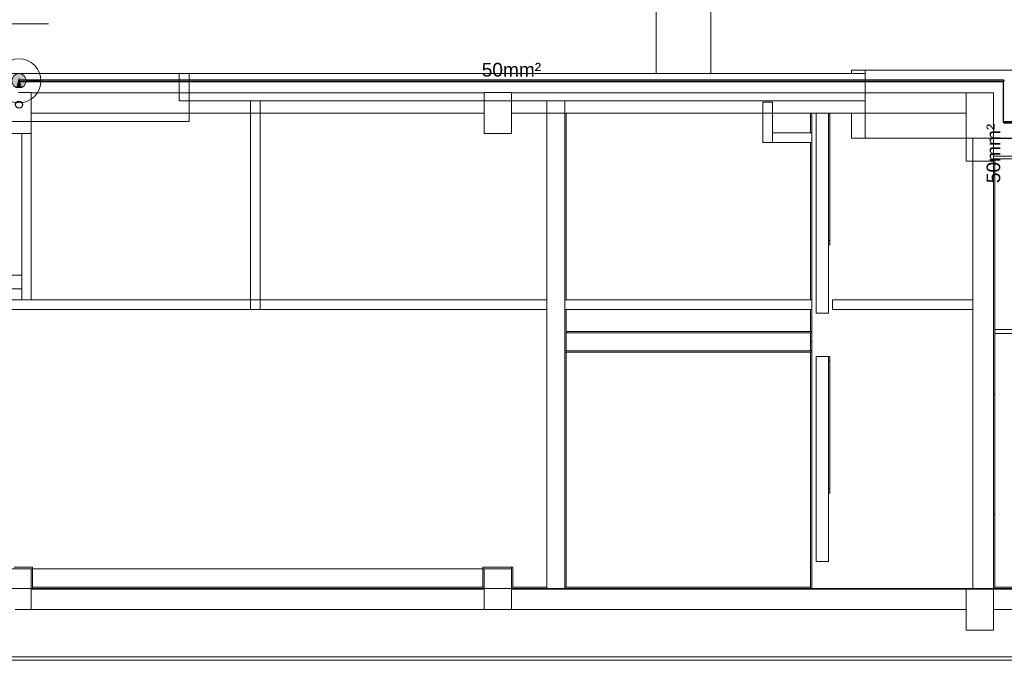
# Model space of a CAD drawing. Header units: millimetres. Extents: x 4477830 to 4478275, y -30323838 to -30323445.
# Tile 6 of 124: x 4477986 to 4478001, y -30323762 to -30323752. Entities that reach past the tile are written whole.
import ezdxf

# ---------------------------------------------------------------- set-up
doc = ezdxf.new("R2010")
doc.units = ezdxf.units.MM
doc.linetypes.add('NULL', pattern=[0])
for name, color, linetype, lineweight in [('IFC-Janela-Contorno', 142, 'Continuous', 5), ('IFC-Parede padrão-Contorno', 44, 'Continuous', 5), ('IFC-Parede-Contorno', 42, 'Continuous', 5), ('IFC-Pilar-Contorno', 83, 'Continuous', 5), ('IFC-Viga-Contorno', 66, 'Continuous', 5), ('Nível 1', 7, 'Continuous', 0), ('P-Simbol', 5, 'Continuous', 20), ('PR-Condutos', 150, 'Continuous', 25), ('PR-Haste de aterramento', 9, 'Continuous', 18), ('PR-Textos conduto', 7, 'Continuous', 9)]:
    doc.layers.add(name, color=color, linetype=linetype, lineweight=lineweight)
doc.styles.add('ARIAL', font='arial.ttf')

msp = doc.modelspace()

# ---------------------------------------------------------------- hatches: boundary and pattern name
at = {"layer": 'P-Simbol', "linetype": 'Continuous'}
msp.add_hatch(color=5, dxfattribs=at).paths.add_polyline_path([(4477986.442, -30323753.325), (4477986.442, -30323753.316), (4477986.441, -30323753.307), (4477986.439, -30323753.298), (4477986.436, -30323753.29), (4477986.432, -30323753.281), (4477986.428, -30323753.273), (4477986.423, -30323753.265), (4477986.418, -30323753.258), (4477986.412, -30323753.251), (4477986.405, -30323753.245), (4477986.398, -30323753.24), (4477986.39, -30323753.235), (4477986.382, -30323753.23), (4477986.373, -30323753.227), (4477986.365, -30323753.224), (4477986.356, -30323753.222), (4477986.347, -30323753.221), (4477986.337, -30323753.221), (4477986.328, -30323753.221), (4477986.319, -30323753.222), (4477986.31, -30323753.224), (4477986.302, -30323753.227), (4477986.293, -30323753.23), (4477986.285, -30323753.235), (4477986.277, -30323753.24), (4477986.27, -30323753.245), (4477986.263, -30323753.251), (4477986.257, -30323753.258), (4477986.252, -30323753.265), (4477986.247, -30323753.273), (4477986.242, -30323753.281), (4477986.239, -30323753.29), (4477986.236, -30323753.298), (4477986.234, -30323753.307), (4477986.233, -30323753.316), (4477986.233, -30323753.325), (4477986.233, -30323753.335), (4477986.234, -30323753.344), (4477986.236, -30323753.353), (4477986.239, -30323753.361), (4477986.242, -30323753.37), (4477986.247, -30323753.378), (4477986.252, -30323753.386), (4477986.257, -30323753.393), (4477986.263, -30323753.4), (4477986.27, -30323753.406), (4477986.277, -30323753.411), (4477986.285, -30323753.416), (4477986.293, -30323753.42), (4477986.302, -30323753.424), (4477986.31, -30323753.427), (4477986.319, -30323753.429), (4477986.328, -30323753.43), (4477986.337, -30323753.43), (4477986.347, -30323753.43), (4477986.356, -30323753.429), (4477986.365, -30323753.427), (4477986.373, -30323753.424), (4477986.382, -30323753.42), (4477986.39, -30323753.416), (4477986.398, -30323753.411), (4477986.405, -30323753.406), (4477986.412, -30323753.4), (4477986.418, -30323753.393), (4477986.423, -30323753.386), (4477986.428, -30323753.378), (4477986.432, -30323753.37), (4477986.436, -30323753.361), (4477986.439, -30323753.353), (4477986.441, -30323753.344), (4477986.442, -30323753.335)])
at = {"layer": 'PR-Condutos', "linetype": 'Continuous', "true_color": 0x105689}
for points in [[(4477986.337, -30323753.274), (4477986.299, -30323753.419), (4477986.376, -30323753.419)], [(4477986.355, -30323753.319), (4477986.333, -30323753.322), (4478000.755, -30323753.325), (4478000.755, -30323753.322)], [(4478000.747, -30323753.329), (4478000.755, -30323753.325), (4477986.333, -30323753.325)], [(4477986.352, -30323753.317), (4477986.351, -30323753.318), (4478000.755, -30323753.319), (4478000.755, -30323753.318)], [(4477986.352, -30323753.318), (4477986.351, -30323753.319), (4478000.755, -30323753.322), (4478000.755, -30323753.319)], [(4477986.371, -30323753.322), (4477986.351, -30323753.325), (4478000.755, -30323753.325)], [(4477986.351, -30323753.329), (4478000.755, -30323753.329), (4477986.37, -30323753.325)], [(4478000.755, -30323753.333), (4477986.384, -30323753.331), (4477986.351, -30323753.333)], [(4478000.755, -30323753.333), (4477986.388, -30323753.333), (4477986.351, -30323753.333)], [(4477986.355, -30323753.331), (4478000.755, -30323753.331), (4477986.378, -30323753.329)], [(4477986.405, -30323753.317), (4478000.755, -30323753.318), (4478000.755, -30323753.317)], [(4477986.546, -30323753.329), (4478000.747, -30323753.331), (4478000.755, -30323753.329), (4477986.545, -30323753.329)], [(4477986.579, -30323753.331), (4478000.747, -30323753.333), (4478000.755, -30323753.331), (4477986.579, -30323753.331)], [(4477986.6, -30323753.333), (4478000.747, -30323753.333), (4478000.747, -30323753.333), (4477986.6, -30323753.333)], [(4478000.747, -30323753.933), (4478000.749, -30323753.933), (4478000.749, -30323753.333), (4478000.747, -30323753.333)], [(4478000.749, -30323753.333), (4478000.749, -30323753.933), (4478000.754, -30323753.933), (4478000.758, -30323753.333)], [(4478000.762, -30323753.325), (4478000.758, -30323753.325), (4478000.754, -30323753.933), (4478000.762, -30323753.925)], [(4478000.755, -30323753.925), (4478008.085, -30323753.926), (4478008.092, -30323753.925)], [(4478000.755, -30323753.926), (4478008.078, -30323753.927), (4478008.092, -30323753.926)], [(4478008.068, -30323753.93), (4478000.763, -30323753.927), (4478000.755, -30323753.93), (4478008.068, -30323753.93)], [(4478008.078, -30323753.927), (4478000.755, -30323753.927), (4478008.068, -30323753.93)], [(4478000.763, -30323753.93), (4478000.755, -30323753.933), (4478008.11, -30323753.933)], [(4478008.092, -30323753.93), (4478000.755, -30323753.93), (4478008.078, -30323753.933)], [(4478008.089, -30323753.941), (4478008.092, -30323753.933), (4478000.755, -30323753.933), (4478000.755, -30323753.941)]]:
    msp.add_hatch(color=146, dxfattribs=at).paths.add_polyline_path(points)

# ---------------------------------------------------------------- linework, layer by layer
at = {"layer": 'IFC-Janela-Contorno', "color": 8, "lineweight": 5}
for p, q in [((4477998.006, -30323756.728), (4477998.006, -30323753.801)), ((4477998.186, -30323756.728), (4477998.186, -30323753.801)), ((4477998.206, -30323755.728), (4477998.206, -30323753.801)), ((4477998.186, -30323755.664), (4477998.206, -30323755.664)), ((4477998.186, -30323755.724), (4477998.206, -30323755.724)), ((4477998.186, -30323755.728), (4477998.206, -30323755.728)), ((4477998.006, -30323756.728), (4477998.186, -30323756.728)), ((4477998.006, -30323757.363), (4477998.186, -30323757.363)), ((4477998.006, -30323760.363), (4477998.006, -30323757.363)), ((4477998.186, -30323757.363), (4477998.206, -30323757.363)), ((4477998.186, -30323760.363), (4477998.186, -30323757.363)), ((4477998.186, -30323757.427), (4477998.206, -30323757.427)), ((4477998.206, -30323759.363), (4477998.206, -30323757.363)), ((4477998.186, -30323759.299), (4477998.206, -30323759.299)), ((4477998.186, -30323759.359), (4477998.206, -30323759.359)), ((4477998.186, -30323759.363), (4477998.206, -30323759.363)), ((4477998.006, -30323760.363), (4477998.186, -30323760.363))]:
    msp.add_line(p, q, dxfattribs=at)
at = {"layer": 'IFC-Parede padrão-Contorno', "color": 8, "lineweight": 5}
for p, q in [((4477996.466, -30323753.219), (4477996.466, -30323745.249)), ((4477995.666, -30323753.219), (4477995.666, -30323745.684)), ((4477989.727, -30323756.348), (4477989.727, -30323753.619)), ((4477989.867, -30323753.946), (4477989.867, -30323753.619)), ((4477994.066, -30323754.24), (4477994.066, -30323753.619)), ((4477994.326, -30323754.24), (4477994.326, -30323753.619)), ((4477997.226, -30323753.639), (4477997.323, -30323753.639)), ((4477997.226, -30323753.819), (4477997.226, -30323753.639)), ((4477997.323, -30323753.639), (4477997.366, -30323753.639)), ((4477997.366, -30323754.05), (4477997.366, -30323753.639)), ((4477997.226, -30323754.229), (4477997.226, -30323753.819)), ((4477997.926, -30323754.089), (4477997.926, -30323753.801)), ((4477997.946, -30323757.148), (4477997.946, -30323753.801)), ((4477989.867, -30323756.674), (4477989.867, -30323753.946)), ((4477997.366, -30323754.229), (4477997.366, -30323754.05)), ((4477997.366, -30323754.089), (4477997.769, -30323754.089)), ((4477997.769, -30323754.089), (4477997.946, -30323754.089)), ((4477997.946, -30323754.187), (4477997.946, -30323754.089)), ((4477994.066, -30323754.591), (4477994.066, -30323754.24)), ((4477994.326, -30323754.591), (4477994.326, -30323754.24)), ((4477997.226, -30323754.229), (4477997.268, -30323754.229)), ((4477997.268, -30323754.229), (4477997.366, -30323754.229)), ((4477997.366, -30323754.229), (4477997.542, -30323754.229)), ((4477997.542, -30323754.229), (4477997.946, -30323754.229)), ((4477997.926, -30323756.534), (4477997.926, -30323754.229)), ((4477997.946, -30323754.229), (4477997.946, -30323754.187)), ((4478000.303, -30323754.491), (4478000.303, -30323754.167)), ((4478000.303, -30323754.534), (4478000.303, -30323754.491)), ((4478000.303, -30323757.358), (4478000.303, -30323754.534)), ((4478000.603, -30323754.427), (4478001.936, -30323754.427)), ((4478000.603, -30323757.917), (4478000.603, -30323754.469)), ((4478000.603, -30323754.534), (4478000.603, -30323754.491)), ((4478000.623, -30323757.917), (4478000.623, -30323754.469)), ((4477994.066, -30323755.858), (4477994.066, -30323754.591)), ((4477994.326, -30323756.072), (4477994.326, -30323754.591)), ((4477994.066, -30323757.338), (4477994.066, -30323755.858)), ((4477994.326, -30323756.769), (4477994.326, -30323756.072)), ((4477983.197, -30323756.173), (4477986.377, -30323756.173)), ((4477983.197, -30323756.373), (4477986.377, -30323756.373)), ((4477989.727, -30323756.674), (4477989.727, -30323756.348)), ((4477977.287, -30323756.534), (4477993.232, -30323756.534)), ((4477993.232, -30323756.534), (4477994.066, -30323756.534)), ((4477994.326, -30323756.534), (4477997.612, -30323756.534)), ((4477997.612, -30323756.534), (4477997.946, -30323756.534)), ((4477997.946, -30323756.547), (4477997.946, -30323756.534)), ((4477997.946, -30323756.674), (4477997.946, -30323756.547)), ((4477998.246, -30323756.534), (4478000.114, -30323756.534)), ((4477998.246, -30323756.661), (4477998.246, -30323756.534)), ((4478000.114, -30323756.534), (4478000.303, -30323756.534)), ((4477978.12, -30323756.674), (4477994.066, -30323756.674)), ((4477994.326, -30323756.674), (4477994.659, -30323756.674)), ((4477994.659, -30323756.674), (4477997.946, -30323756.674)), ((4477997.926, -30323756.998), (4477997.926, -30323756.674)), ((4477998.246, -30323756.674), (4477998.246, -30323756.661)), ((4477998.246, -30323756.674), (4477998.435, -30323756.674)), ((4477998.435, -30323756.674), (4478000.303, -30323756.674)), ((4477994.326, -30323758.25), (4477994.326, -30323756.769)), ((4477994.346, -30323756.998), (4477997.946, -30323756.998)), ((4477997.946, -30323757.018), (4477997.946, -30323756.998)), ((4478000.623, -30323756.967), (4478007.865, -30323756.967)), ((4477994.346, -30323757.018), (4477997.946, -30323757.018)), ((4477997.926, -30323757.148), (4477997.926, -30323757.018)), ((4477997.926, -30323757.278), (4477997.926, -30323757.018)), ((4478000.623, -30323757.027), (4478007.865, -30323757.027)), ((4477994.346, -30323757.278), (4477997.946, -30323757.278)), ((4477997.946, -30323757.298), (4477997.946, -30323757.278)), ((4477994.066, -30323758.036), (4477994.066, -30323757.338)), ((4477994.326, -30323757.298), (4477997.946, -30323757.298)), ((4478000.603, -30323758.856), (4478000.603, -30323757.358)), ((4478000.603, -30323759.677), (4478000.603, -30323757.917)), ((4478000.603, -30323757.917), (4478000.623, -30323757.917)), ((4478000.623, -30323759.677), (4478000.623, -30323757.917)), ((4477994.066, -30323759.516), (4477994.066, -30323758.036)), ((4477994.326, -30323759.516), (4477994.326, -30323758.25)), ((4477994.066, -30323759.965), (4477994.066, -30323759.516)), ((4477994.326, -30323759.965), (4477994.326, -30323759.516)), ((4478000.603, -30323759.677), (4478000.623, -30323759.677)), ((4478000.623, -30323760.759), (4478000.623, -30323759.677)), ((4477994.066, -30323760.759), (4477994.066, -30323759.965)), ((4477994.326, -30323760.759), (4477994.326, -30323759.965)), ((4477986.267, -30323760.45), (4477986.537, -30323760.45)), ((4477986.537, -30323760.457), (4477986.537, -30323760.45)), ((4477986.537, -30323760.47), (4477986.537, -30323760.457)), ((4477993.126, -30323760.463), (4477993.126, -30323760.45)), ((4477993.126, -30323760.45), (4477993.276, -30323760.45)), ((4477993.126, -30323760.47), (4477993.126, -30323760.463)), ((4477993.276, -30323760.45), (4477993.546, -30323760.45)), ((4477993.546, -30323760.45), (4477993.552, -30323760.45)), ((4477993.546, -30323760.647), (4477993.546, -30323760.45)), ((4477993.552, -30323760.45), (4477993.566, -30323760.45)), ((4477993.566, -30323760.543), (4477993.566, -30323760.45)), ((4477986.117, -30323760.47), (4477986.387, -30323760.47)), ((4477986.387, -30323760.47), (4477986.537, -30323760.47)), ((4477986.537, -30323760.575), (4477986.537, -30323760.47)), ((4477986.537, -30323760.759), (4477986.537, -30323760.575)), ((4477993.126, -30323760.47), (4477993.395, -30323760.47)), ((4477993.126, -30323760.643), (4477993.126, -30323760.47)), ((4477993.146, -30323760.566), (4477993.146, -30323760.47)), ((4477993.146, -30323760.679), (4477993.146, -30323760.566)), ((4477993.395, -30323760.47), (4477993.546, -30323760.47)), ((4477993.566, -30323760.739), (4477993.566, -30323760.543)), ((4477986.537, -30323760.739), (4477988.9, -30323760.739)), ((4477988.9, -30323760.739), (4477993.146, -30323760.739)), ((4477993.126, -30323760.739), (4477993.126, -30323760.643)), ((4477993.546, -30323760.739), (4477993.712, -30323760.739)), ((4477993.712, -30323760.739), (4477994.066, -30323760.739)), ((4477994.326, -30323760.739), (4477997.926, -30323760.739)), ((4477997.926, -30323760.759), (4477997.926, -30323760.739)), ((4478000.623, -30323760.739), (4478007.865, -30323760.739)), ((4478000.462, -30323760.759), (4478000.603, -30323760.759)), ((4478000.623, -30323760.759), (4478005.694, -30323760.759))]:
    msp.add_line(p, q, dxfattribs=at)
at = {"layer": 'IFC-Parede-Contorno', "color": 8, "lineweight": 5}
for p, q in [((4477983.136, -30323753.219), (4477988.803, -30323753.219)), ((4477988.683, -30323753.356), (4477988.683, -30323753.219)), ((4477988.803, -30323753.219), (4477995.154, -30323753.219)), ((4477988.827, -30323753.64), (4477988.827, -30323753.219)), ((4477995.154, -30323753.219), (4477995.208, -30323753.219)), ((4477995.208, -30323753.219), (4477995.341, -30323753.219)), ((4477995.341, -30323753.219), (4477998.58, -30323753.219)), ((4477998.523, -30323753.167), (4477998.723, -30323753.167)), ((4477998.523, -30323753.219), (4477998.523, -30323753.167)), ((4477998.58, -30323753.219), (4477998.723, -30323753.219)), ((4477998.723, -30323753.167), (4478020.268, -30323753.167)), ((4477998.723, -30323753.45), (4477998.723, -30323753.167)), ((4477988.683, -30323753.619), (4477988.683, -30323753.356)), ((4477998.723, -30323753.619), (4477998.723, -30323753.333)), ((4477998.723, -30323754.167), (4477998.723, -30323753.45)), ((4477988.683, -30323753.619), (4477995.208, -30323753.619)), ((4477988.827, -30323753.919), (4477988.827, -30323753.64)), ((4477995.208, -30323753.619), (4477998.523, -30323753.619)), ((4477998.523, -30323753.619), (4477998.667, -30323753.619)), ((4477998.667, -30323753.619), (4477998.723, -30323753.619)), ((4477994.326, -30323756.534), (4477994.326, -30323753.801)), ((4477994.346, -30323756.534), (4477994.346, -30323753.801)), ((4477998.523, -30323754.167), (4477998.523, -30323753.801)), ((4477986.117, -30323753.919), (4477986.745, -30323753.919)), ((4477986.517, -30323756.534), (4477986.517, -30323753.919)), ((4477986.745, -30323753.919), (4477987.678, -30323753.919)), ((4477987.678, -30323753.919), (4477988.827, -30323753.919)), ((4477986.377, -30323756.534), (4477986.377, -30323754.098)), ((4477998.523, -30323754.167), (4477998.723, -30323754.167)), ((4477998.723, -30323754.167), (4478016.955, -30323754.167)), ((4477994.326, -30323757.278), (4477994.326, -30323756.674)), ((4477994.346, -30323757.278), (4477994.346, -30323756.674)), ((4477997.926, -30323757.278), (4477997.926, -30323757.148)), ((4477997.926, -30323757.148), (4477997.946, -30323757.148)), ((4477997.946, -30323760.759), (4477997.946, -30323757.148)), ((4477994.326, -30323757.278), (4477994.346, -30323757.278)), ((4477994.326, -30323760.679), (4477994.326, -30323757.298)), ((4477994.346, -30323760.739), (4477994.346, -30323757.298)), ((4477997.926, -30323760.759), (4477997.926, -30323757.298)), ((4477971.911, -30323760.759), (4478000.573, -30323760.759)), ((4478000.573, -30323760.759), (4478002.57, -30323760.759)), ((4477966.59, -30323761.759), (4478000.573, -30323761.759)), ((4477982.962, -30323761.759), (4478020.093, -30323761.759)), ((4478000.573, -30323761.759), (4478018.627, -30323761.759)), ((4477982.962, -30323761.812), (4478017.519, -30323761.812))]:
    msp.add_line(p, q, dxfattribs=at)
at = {"layer": 'IFC-Pilar-Contorno', "color": 8, "lineweight": 5}
for p, q in [((4477986.33, -30323753.498), (4477986.474, -30323753.498)), ((4477986.474, -30323753.498), (4477986.517, -30323753.498)), ((4477986.517, -30323753.819), (4477986.517, -30323753.498)), ((4477993.146, -30323753.498), (4477993.358, -30323753.498)), ((4477993.146, -30323753.564), (4477993.146, -30323753.498)), ((4477993.358, -30323753.498), (4477993.502, -30323753.498)), ((4477993.502, -30323753.498), (4477993.546, -30323753.498)), ((4477993.546, -30323753.817), (4477993.546, -30323753.498)), ((4478000.203, -30323753.501), (4478000.215, -30323753.501)), ((4478000.215, -30323753.501), (4478000.597, -30323753.501)), ((4478000.597, -30323753.501), (4478000.603, -30323753.501)), ((4478000.603, -30323753.53), (4478000.603, -30323753.501)), ((4478000.603, -30323753.545), (4478000.603, -30323753.53)), ((4478000.603, -30323754.501), (4478000.603, -30323753.545)), ((4477993.146, -30323753.78), (4477993.146, -30323753.624)), ((4478000.203, -30323754.473), (4478000.203, -30323753.624)), ((4477986.517, -30323753.883), (4477986.517, -30323753.819)), ((4477993.146, -30323754.098), (4477993.146, -30323753.78)), ((4477993.546, -30323753.883), (4477993.546, -30323753.817)), ((4477986.517, -30323754.098), (4477986.517, -30323753.883)), ((4477993.546, -30323754.098), (4477993.546, -30323753.883)), ((4477993.146, -30323754.098), (4477993.29, -30323754.098)), ((4477993.29, -30323754.098), (4477993.333, -30323754.098)), ((4477993.333, -30323754.098), (4477993.546, -30323754.098)), ((4478000.203, -30323754.501), (4478000.203, -30323754.473)), ((4478000.203, -30323754.501), (4478000.586, -30323754.501)), ((4477986.351, -30323760.47), (4477986.475, -30323760.47)), ((4477986.517, -30323760.821), (4477986.517, -30323760.47)), ((4477993.146, -30323760.47), (4477993.146, -30323760.47)), ((4477993.146, -30323760.629), (4477993.146, -30323760.47)), ((4477993.146, -30323760.47), (4477993.44, -30323760.47)), ((4477993.44, -30323760.47), (4477993.546, -30323760.47)), ((4477993.546, -30323760.912), (4477993.546, -30323760.47)), ((4477993.146, -30323761.07), (4477993.146, -30323760.679)), ((4477986.517, -30323761.07), (4477986.517, -30323760.883)), ((4478000.203, -30323760.927), (4478000.203, -30323760.769)), ((4478000.203, -30323760.769), (4478000.498, -30323760.769)), ((4478000.603, -30323761.21), (4478000.603, -30323760.769)), ((4478000.203, -30323761.369), (4478000.203, -30323760.927)), ((4477986.283, -30323761.07), (4477986.517, -30323761.07)), ((4477993.146, -30323761.07), (4477993.251, -30323761.07)), ((4477993.251, -30323761.07), (4477993.546, -30323761.07)), ((4478000.603, -30323761.369), (4478000.603, -30323761.21)), ((4478000.203, -30323761.369), (4478000.309, -30323761.369)), ((4478000.309, -30323761.369), (4478000.603, -30323761.369))]:
    msp.add_line(p, q, dxfattribs=at)
at = {"layer": 'IFC-Viga-Contorno', "color": 8, "lineweight": 5}
for p, q in [((4477986.517, -30323753.501), (4477990.494, -30323753.501)), ((4477990.494, -30323753.501), (4477993.146, -30323753.501)), ((4477993.146, -30323753.624), (4477993.146, -30323753.501)), ((4477993.546, -30323753.501), (4477997.54, -30323753.501)), ((4477997.54, -30323753.501), (4478000.203, -30323753.501)), ((4478000.203, -30323753.624), (4478000.203, -30323753.501)), ((4477993.146, -30323753.801), (4477993.146, -30323753.681)), ((4477986.517, -30323753.801), (4477989.168, -30323753.801)), ((4477989.168, -30323753.801), (4477993.146, -30323753.801)), ((4477993.546, -30323753.801), (4477996.209, -30323753.801)), ((4477996.209, -30323753.801), (4478000.203, -30323753.801)), ((4478000.603, -30323754.169), (4478006.429, -30323754.169)), ((4478000.303, -30323757.008), (4478000.303, -30323754.501)), ((4478000.483, -30323754.501), (4478000.603, -30323754.501)), ((4478000.603, -30323754.469), (4478002.06, -30323754.469)), ((4478000.603, -30323758.262), (4478000.603, -30323754.501)), ((4478000.303, -30323760.769), (4478000.303, -30323757.008)), ((4478000.603, -30323760.769), (4478000.603, -30323758.262)), ((4477986.537, -30323760.47), (4477993.126, -30323760.47)), ((4477986.517, -30323760.89), (4477986.517, -30323760.77)), ((4477986.517, -30323760.77), (4477990.494, -30323760.77)), ((4477990.494, -30323760.77), (4477993.146, -30323760.77)), ((4477993.546, -30323760.77), (4477997.54, -30323760.77)), ((4477993.546, -30323761.07), (4477993.546, -30323760.89)), ((4477997.54, -30323760.77), (4478000.203, -30323760.77)), ((4478000.203, -30323760.95), (4478000.203, -30323760.77)), ((4478000.423, -30323760.769), (4478000.603, -30323760.769)), ((4478000.603, -30323760.77), (4478004.556, -30323760.77)), ((4477986.517, -30323761.07), (4477989.168, -30323761.07)), ((4477989.168, -30323761.07), (4477993.146, -30323761.07)), ((4477993.546, -30323761.07), (4477996.209, -30323761.07)), ((4477996.209, -30323761.07), (4478000.203, -30323761.07)), ((4478000.603, -30323761.07), (4478003.932, -30323761.07))]:
    msp.add_line(p, q, dxfattribs=at)
at = {"layer": 'Nível 1', "color": 8, "lineweight": 5}
msp.add_line((4477986.117, -30323754.098), (4477986.517, -30323754.098), dxfattribs=at)
at = {"layer": 'P-Simbol'}
for p, q in [((4477986.77, -30323752.491), (4477985.904, -30323752.491)), ((4477986.442, -30323753.325), (4477986.66, -30323753.325))]:
    msp.add_line(p, q, dxfattribs=at)
for radius in [0.322, 0.105, 0.105, 0.105]:
    msp.add_circle((4477986.337, -30323753.325), radius, dxfattribs=at)
at = {"layer": 'PR-Condutos'}
for p, q in [((4477986.405, -30323753.317), (4477986.333, -30323753.317)), ((4477986.351, -30323753.333), (4477986.351, -30323753.333)), ((4477986.351, -30323753.333), (4477986.362, -30323753.333)), ((4477986.362, -30323753.333), (4477986.388, -30323753.333)), ((4477986.388, -30323753.333), (4477986.604, -30323753.333)), ((4478000.755, -30323753.317), (4477986.405, -30323753.317)), ((4477986.604, -30323753.333), (4478000.755, -30323753.333)), ((4478000.747, -30323753.333), (4478000.747, -30323753.933)), ((4478000.751, -30323753.325), (4478000.749, -30323753.325)), ((4478000.754, -30323753.325), (4478000.751, -30323753.325)), ((4478000.755, -30323753.325), (4478000.754, -30323753.325)), ((4478000.755, -30323753.318), (4478000.755, -30323753.317)), ((4478000.755, -30323753.319), (4478000.755, -30323753.318)), ((4478000.755, -30323753.322), (4478000.755, -30323753.319)), ((4478000.755, -30323753.325), (4478000.755, -30323753.322)), ((4478000.758, -30323753.325), (4478000.755, -30323753.325)), ((4478000.755, -30323753.329), (4478000.755, -30323753.325)), ((4478000.76, -30323753.325), (4478000.758, -30323753.325)), ((4478000.762, -30323753.325), (4478000.76, -30323753.325)), ((4478000.747, -30323753.933), (4478000.749, -30323753.933)), ((4478000.749, -30323753.933), (4478000.751, -30323753.933)), ((4478000.751, -30323753.933), (4478000.754, -30323753.933)), ((4478000.754, -30323753.933), (4478000.755, -30323753.933)), ((4478008.086, -30323753.925), (4478000.755, -30323753.925)), ((4478000.755, -30323753.93), (4478000.755, -30323753.933)), ((4478000.755, -30323753.933), (4478000.758, -30323753.933)), ((4478000.755, -30323753.933), (4478000.755, -30323753.937)), ((4478000.755, -30323753.937), (4478000.755, -30323753.939)), ((4478000.755, -30323753.939), (4478000.755, -30323753.941)), ((4478000.755, -30323753.941), (4478000.755, -30323753.941)), ((4478000.755, -30323753.941), (4478008.026, -30323753.941)), ((4478000.758, -30323753.933), (4478000.76, -30323753.933))]:
    msp.add_line(p, q, dxfattribs=at)
msp.add_circle((4477986.337, -30323753.674), 0.05, dxfattribs=at)
at = {"layer": 'PR-Haste de aterramento'}
for p, q in [((4477986.349, -30323753.316), (4477986.345, -30323753.314)), ((4477986.345, -30323753.337), (4477986.35, -30323753.334)), ((4477986.351, -30323753.317), (4477986.349, -30323753.316)), ((4477986.35, -30323753.334), (4477986.351, -30323753.333)), ((4477986.351, -30323753.322), (4477986.351, -30323753.317)), ((4477986.351, -30323753.333), (4477986.351, -30323753.322))]:
    msp.add_line(p, q, dxfattribs=at)

# ---------------------------------------------------------------- texts
at = {"layer": 'PR-Textos conduto', "linetype": 'NULL', "insert": (4477993.546, -30323753.265), "char_height": 0.2, "width": 1.73841, "attachment_point": 8, "line_spacing_factor": 0.6, "style": 'ARIAL'}
msp.add_mtext('50mm²', dxfattribs=at)
at = {"layer": 'PR-Textos conduto', "linetype": 'NULL', "insert": (4478000.704, -30323754.389), "char_height": 0.2, "width": 1.73841, "attachment_point": 8, "rotation": 90.0002, "line_spacing_factor": 0.6, "style": 'ARIAL'}
msp.add_mtext('50mm²', dxfattribs=at)

doc.saveas('drawing.dxf')
